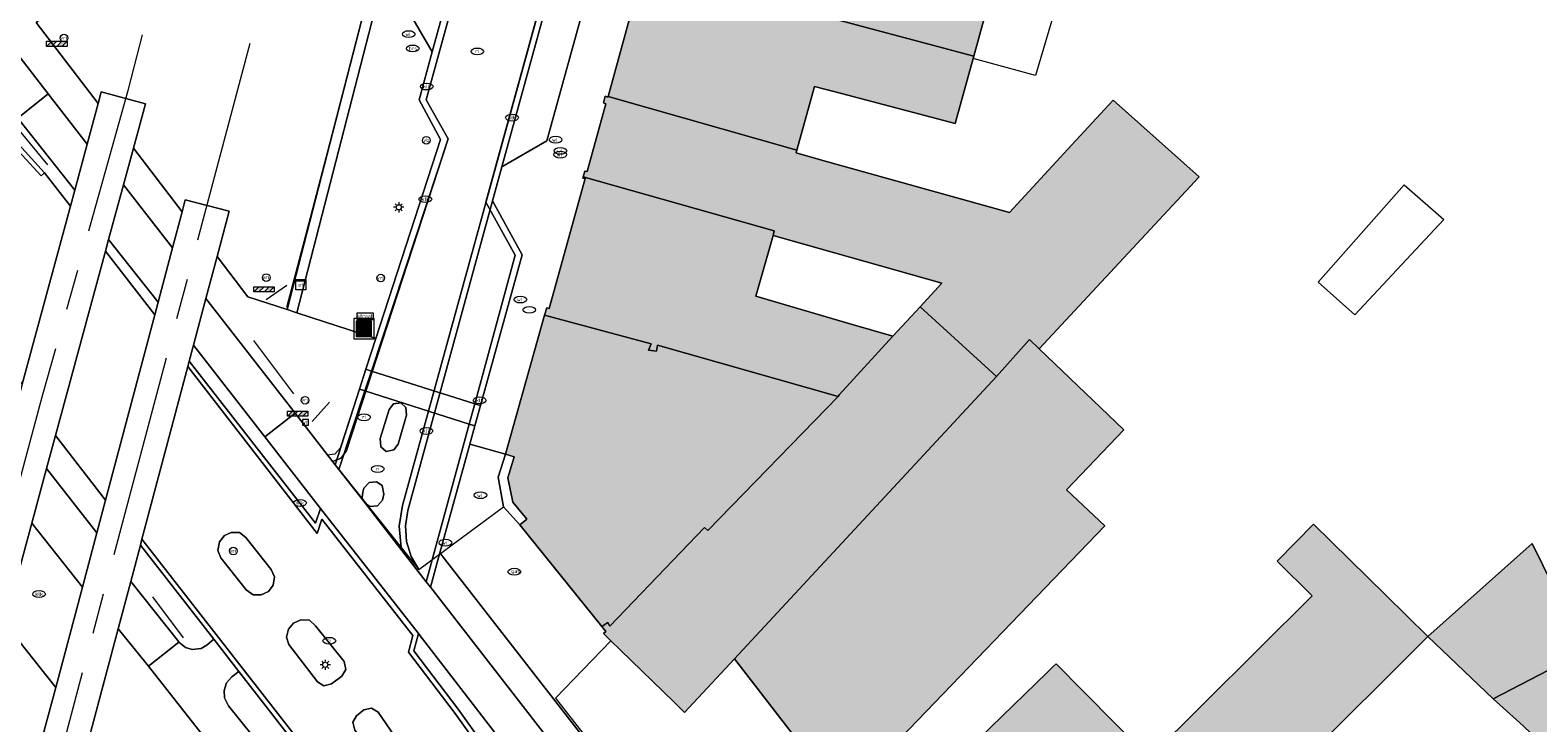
# Model space of a CAD drawing. Header units: metres. Extents: x 196496 to 197479, y 355139 to 356324.
# Tile 46 of 144: x 197231 to 197305, y 355363 to 355397. Entities that reach past the tile are written whole.
import ezdxf
from ezdxf.enums import TextEntityAlignment as Align

# ---------------------------------------------------------------- set-up
doc = ezdxf.new("R2010")
doc.units = ezdxf.units.M
doc.linetypes.add('AM-AS-SO', pattern=[16, 10, -2, 2, -2])
doc.layers.get('0').update_dxf_attribs({"color": 252, "lineweight": 18})
for name, color, linetype, lineweight in [('B-WE-AM-AS_SPOOR_TREIN-G', 252, 'AM-AS-SO', 18), ('B-WE-GR-BEPLANTING_CULTUUR_HEESTERS-GV', 252, 'Continuous', 18), ('B-WE-IE-MEUBILAIR-S', 252, 'Continuous', 18), ('B-WE-IE-MEUBILAIR_WEGMEUBILAIR-S', 252, 'Continuous', 18), ('B-WE-IE-MEUBILAIR_WEGMEUBILAIR_AFVALBAK-S', 252, 'Continuous', 18), ('B-WE-IE-TERREINAFSCHEIDING_KUNSTMATIG_HEKWERK-G', 252, 'IE-TERREINAFSCHEIDING-KUNSTMATIG', 18), ('B-WE-OG-BEBOUWING-GV', 252, 'Continuous', 18), ('B-WE-OG-TERREIN_ERF-GV', 252, 'Continuous', 18), ('B-WE-RI-HWA_GOOT_MOLGOOT-G', 252, 'Continuous', 18), ('B-WE-VH-GESLOTENVERHARDING-GV', 252, 'Continuous', 18), ('B-WE-VH-GESLOTENVERHARDING_ASFALT-GV', 252, 'Continuous', 18), ('B-WE-VH-GESLOTENVERHARDING_BETON-GV', 252, 'Continuous', 18), ('B-WE-VH-GOOT-G', 252, 'Continuous', 18), ('B-WE-VH-HALFVERHARDING-GV', 252, 'Continuous', 18), ('B-WE-VH-OPENVERHARDING_BETONELEMENT-GV', 252, 'Continuous', 18), ('B-WE-VH-OPENVERHARDING_BETONSTRAATSTEEN-GV', 252, 'Continuous', 18), ('B-WE-VH-OPENVERHARDING_STRAATBAKSTEEN-GV', 252, 'Continuous', 18), ('B-WE-VH-OPENVERHARDING_TEGEL-GV', 252, 'Continuous', 18), ('B-WE-VH-VERHARDING_BETONSTRAATSTEEN-GV', 252, 'Continuous', 18), ('B-WE-VH-VERHARDING_TEGEL-GV', 252, 'Continuous', 18)]:
    doc.layers.add(name, color=color, linetype=linetype, lineweight=lineweight)
doc.layers.add('X-XX-AL-PRESENTATIE_GEBOUW3-V', color=7, linetype='Continuous', lineweight=18, true_color=0xf0f0f0)
doc.styles.add('NLCS-ISO', font='NLCS-ISO.ttf')
doc.linetypes.add('IE-TERREINAFSCHEIDING-KUNSTMATIG', pattern='A,4,[82,NLCS.SHX,S=0.75,R=90,X=0,Y=0],4,-2', length=10)

# ---------------------------------------------------------------- blocks, each defined once
blk = doc.blocks.new('SIE-WEG_AFVALBAK-SO')
at = {"linetype": 'ByBlock', "lineweight": 18}
h = blk.add_hatch(color=0, dxfattribs=at)
h.dxf.hatch_style = 1
h.paths.add_polyline_path([(-1.5, -1.5), (1.5, -1.5), (1.5, 1.5), (-1.5, 1.5)])
at = {"color": 0, "linetype": 'ByBlock', "lineweight": 18}
for points in [[(-2, -2), (2, -2), (2, 2), (-2, 2)], [(-1.5, -1.5), (1.5, -1.5), (1.5, 1.5), (-1.5, 1.5)]]:
    blk.add_lwpolyline(points, close=True, dxfattribs=at)
blk = doc.blocks.new('SIE-MEUBILAIR_BORD_STRAATNAAM-SO')
blk.add_lwpolyline([(-1.62, -0.62), (1.62, -0.62), (1.62, 0.62), (-1.62, 0.62)], close=True)
at = {"style": 'NLCS-ISO'}
blk.add_text('straat', height=0.75, dxfattribs=at).set_placement((0, 0.08), align=Align.MIDDLE_CENTER)
blk = doc.blocks.new('SIE-MEUBILAIR_BORD_WAARSCHUWINGSHEK-SO')
blk.add_lwpolyline([(-0.5625, -0.5625), (0.5625, -0.5625), (0.5625, 0.5625), (-0.5625, 0.5625)], close=True)
at = {"style": 'NLCS-ISO'}
blk.add_text('wh', height=0.7, dxfattribs=at).set_placement((0, 0), align=Align.MIDDLE_CENTER)
blk = doc.blocks.new('SIE-MEUBILAIR_KAST_ELEKTRA-SO')
for points in [[(-1, 1), (1, 1), (1, 0.84), (-1, 0.84)], [(-1, 0.76), (1, 0.76), (1, -1), (-1, -1)]]:
    blk.add_lwpolyline(points, close=True)
at = {"style": 'NLCS-ISO'}
blk.add_text('et', height=0.75, dxfattribs=at).set_placement((0, 0), align=Align.MIDDLE_CENTER)
blk = doc.blocks.new('SIE-MEUBILAIR_PAAL_VRI-SO')
blk.add_circle((0, 0), 0.75)
at = {"style": 'NLCS-ISO'}
blk.add_text('vri', height=0.75, dxfattribs=at).set_placement((-0.08, 0.07), align=Align.MIDDLE_CENTER)
blk = doc.blocks.new('SIE-MEUBILAIR_PAAL_VERKEERSBORD-SO')
blk.add_circle((0, 0), 0.75)
at = {"style": 'NLCS-ISO'}
blk.add_text('vb', height=0.75, dxfattribs=at).set_placement((0, 0.07), align=Align.MIDDLE_CENTER)
blk = doc.blocks.new('SIE-MEUBILAIR_PAAL_LICHTMAST-SO')
for points in [[(-0.62, 0), (-1, 0)], [(-0.71, 0.71), (-0.44, 0.44)], [(0, 1), (0, 0.62)], [(0.44, 0.44), (0.71, 0.71)], [(1, 0), (0.62, 0)], [(-0.71, -0.71), (-0.44, -0.44)], [(0, -0.62), (0, -1)], [(0.44, -0.44), (0.71, -0.71)]]:
    blk.add_lwpolyline(points)
blk.add_circle((0, 0), 0.5)
blk = doc.blocks.new('SIE-MEUBILAIR_PUT_KOLK-SO')
blk.add_ellipse((0, 0), major_axis=(1.25, 0), ratio=0.54)
at = {"style": 'NLCS-ISO'}
blk.add_text('klk', height=0.75, dxfattribs=at).set_placement((0.03, 0), align=Align.MIDDLE_CENTER)
blk = doc.blocks.new('SIE-MEUBILAIR_PUT_WATERLEIDINGPUT-SO')
blk.add_ellipse((0, 0), major_axis=(1.25, 0), ratio=0.54)
at = {"style": 'NLCS-ISO'}
blk.add_text('wl', height=0.75, dxfattribs=at).set_placement((-0.14, 0), align=Align.MIDDLE_CENTER)
blk = doc.blocks.new('SIE-MEUBILAIR_PUT_BRANDSTOFPUT-SO')
blk.add_ellipse((0, 0), major_axis=(1.25, 0), ratio=0.54)
at = {"style": 'NLCS-ISO'}
blk.add_text('brs', height=0.75, dxfattribs=at).set_placement((0.03, 0), align=Align.MIDDLE_CENTER)
blk = doc.blocks.new('SIE-MEUBILAIR_PUT_RIOOLPUT-SO')
blk.add_ellipse((0, 0), major_axis=(1.25, 0), ratio=0.54)
at = {"style": 'NLCS-ISO'}
blk.add_text('ri', height=0.75, dxfattribs=at).set_placement((-0.04, 0.07), align=Align.MIDDLE_CENTER)
blk = doc.blocks.new('SIE-MEUBILAIR_PUT_GASPUT-SO')
blk.add_ellipse((0, 0), major_axis=(1.25, 0), ratio=0.54)
at = {"style": 'NLCS-ISO'}
blk.add_text('gas ', height=0.75, dxfattribs=at).set_placement((0.53, 0.16), align=Align.MIDDLE_CENTER)
blk = doc.blocks.new('SIE-MEUBILAIR_PUT-SO')
blk.add_ellipse((0, 0), major_axis=(1.25, 0), ratio=0.54)
blk = doc.blocks.new('SIE-WEG_SLAGBOOM-SO')
at = {"linetype": 'ByBlock', "lineweight": 18}
h = blk.add_hatch(color=0, dxfattribs=at)
h.dxf.hatch_style = 1
h.paths.add_polyline_path([(0, 0.5), (-1, 0.5), (-2, -0.5), (-1, -0.5)])
h.paths.add_polyline_path([(2, 0.5), (1, 0.5), (0, -0.5), (1, -0.5)])
at = {"color": 0, "linetype": 'ByBlock', "lineweight": 18}
blk.add_lwpolyline([(-2, 0.5), (2, 0.5), (2, -0.5), (-2, -0.5)], close=True, dxfattribs=at)
for points in [[(-2, -0.5), (-1, 0.5)], [(-1, -0.5), (0, 0.5)], [(0, -0.5), (1, 0.5)], [(1, -0.5), (2, 0.5)]]:
    blk.add_lwpolyline(points, dxfattribs=at)

msp = doc.modelspace()

# ---------------------------------------------------------------- hatches: boundary and pattern name
at = {"layer": 'X-XX-AL-PRESENTATIE_GEBOUW3-V'}
for points in [[(197262.94, 355405.943), (197261.702, 355401.419), (197261.359, 355400.168), (197277.591, 355395.826), (197279.084, 355401.272)], [(197261.359, 355400.168), (197261.347, 355400.126), (197259.628, 355393.845), (197268.898, 355391.205), (197269.769, 355394.333), (197271.086, 355393.984), (197276.675, 355392.505), (197277.557, 355395.702), (197277.591, 355395.826)], [(197267.724, 355387.003), (197276.019, 355384.662), (197274.947, 355383.497), (197278.704, 355380.069), (197280.319, 355381.888), (197280.794, 355381.434), (197288.658, 355389.894), (197284.433, 355393.66), (197284.011, 355393.201), (197282.214, 355391.248), (197279.349, 355388.134), (197270.172, 355390.7), (197268.86, 355391.067), (197268.898, 355391.205), (197259.628, 355393.845), (197259.618, 355393.807), (197259.484, 355393.847), (197259.39, 355393.519), (197259.517, 355393.481), (197258.594, 355390.151), (197258.471, 355390.166), (197258.395, 355389.896), (197267.789, 355387.232)], [(197258.395, 355389.896), (197258.377, 355389.83), (197258.492, 355389.8), (197256.725, 355383.426), (197256.605, 355383.457), (197256.504, 355383.098), (197261.739, 355381.688), (197261.606, 355381.375), (197262.004, 355381.324), (197262.048, 355381.611), (197270.928, 355379.098), (197270.97, 355379.175), (197273.616, 355382.051), (197271.442, 355382.685), (197266.886, 355384.029), (197267.724, 355387.003), (197267.789, 355387.232)], [(197274.947, 355383.497), (197273.616, 355382.051), (197270.97, 355379.175), (197270.928, 355379.098), (197264.523, 355372.512), (197264.361, 355372.658), (197259.708, 355367.808), (197259.605, 355367.981), (197259.313, 355367.792), (197259.508, 355367.551), (197259.392, 355367.443), (197259.762, 355367.083), (197260.227, 355366.631), (197262.846, 355364.083), (197263.373, 355363.57), (197265.834, 355366.197), (197278.704, 355380.069)], [(197259.313, 355367.792), (197259.605, 355367.981), (197259.708, 355367.808), (197264.361, 355372.658), (197264.523, 355372.512), (197270.928, 355379.098), (197262.048, 355381.611), (197262.004, 355381.324), (197261.606, 355381.375), (197261.739, 355381.688), (197256.504, 355383.098), (197254.581, 355376.263), (197255.014, 355376.134), (197254.697, 355375.097), (197254.949, 355373.896), (197255.632, 355373.06), (197255.288, 355372.779)], [(197280.794, 355381.434), (197280.319, 355381.888), (197278.704, 355380.069), (197265.834, 355366.197), (197271.214, 355359.22), (197273.091, 355360.667), (197272.74, 355361.012), (197284.03, 355372.742), (197282.14, 355374.499), (197284.963, 355377.458)], [(197281.199, 355365.535), (197278.432, 355362.843), (197274.842, 355359.349), (197283.144, 355350.729), (197287.716, 355355.137), (197291.687, 355359.102), (197293.68, 355361.092), (197299.893, 355367.296), (197297.832, 355369.325), (197294.277, 355372.823), (197292.488, 355371.006), (197294.22, 355369.301), (197286.21, 355361.331), (197282.954, 355364.621), (197281.631, 355365.958), (197281.487, 355365.816)], [(197305.033, 355371.863), (197299.893, 355367.296), (197303.104, 355364.237), (197307.629, 355366.574)], [(197304.584, 355362.909), (197305.731, 355361.807), (197309.166, 355363.442), (197307.629, 355366.574), (197303.104, 355364.237)]]:
    msp.add_hatch(color=256, dxfattribs=at).paths.add_polyline_path(points)

# ---------------------------------------------------------------- linework, layer by layer
at = {"layer": 'B-WE-AM-AS_SPOOR_TREIN-G', "flags": 128}
for points in [[(197213.19, 355310.015), (197215.632, 355318.997), (197219.805, 355334.717), (197223.141, 355346.692), (197231.81, 355379.071), (197236.061, 355394.199), (197238.595, 355404.004)], [(197218.757, 355309.516), (197232.71, 355361.424), (197243.682, 355402.626)]]:
    msp.add_lwpolyline(points, dxfattribs=at)
at = {"layer": 'B-WE-GR-BEPLANTING_CULTUUR_HEESTERS-GV'}
msp.add_lwpolyline([(197279.255, 355514.834), (197277.669, 355508.488), (197276.84, 355506.51), (197273.985, 355495.916), (197267.143, 355471.224), (197253.603, 355420.903), (197248.472, 355401.329), (197243.855, 355383.364), (197244.332, 355383.209), (197248.956, 355401.205), (197254.087, 355420.776), (197267.626, 355471.094), (197274.467, 355495.782), (197277.323, 355506.38), (197278.13, 355508.295), (197279.74, 355514.713), (197280.523, 355517.843), (197282.408, 355523.521), (197285.167, 355528.192), (197288.874, 355532.885), (197291.383, 355536.067)], dxfattribs=at)
at = {"layer": 'B-WE-GR-BEPLANTING_CULTUUR_HEESTERS-GV', "flags": 128}
for points in [[(197267.143, 355471.224), (197253.603, 355420.903), (197248.472, 355401.329), (197243.855, 355383.363), (197244.331, 355383.207), (197248.956, 355401.205), (197254.087, 355420.776), (197267.626, 355471.094)], [(197248.956, 355401.205), (197244.331, 355383.207), (197248.208, 355381.939), (197251.392, 355391.725), (197250.332, 355393.668), (197250.985, 355396.04), (197249.708, 355398.232)], [(197248.956, 355401.205), (197244.332, 355383.209), (197248.21, 355381.947), (197251.392, 355391.725), (197250.332, 355393.668), (197250.985, 355396.04), (197249.708, 355398.232)]]:
    msp.add_lwpolyline(points, dxfattribs=at)
at = {"layer": 'B-WE-IE-TERREINAFSCHEIDING_KUNSTMATIG_HEKWERK-G', "flags": 128}
for points in [[(197243.835, 355383.481), (197244.993, 355387.899), (197246.164, 355392.346), (197248.472, 355401.329)], [(197232.086, 355390.473), (197230.159, 355392.829)], [(197242.82, 355383.86), (197243.83, 355384.562)], [(197242.194, 355381.838), (197244.172, 355379.225)], [(197245.925, 355378.807), (197245.074, 355377.865)], [(197238.765, 355367.232), (197237.256, 355369.245)]]:
    msp.add_lwpolyline(points, dxfattribs=at)
at = {"layer": 'B-WE-OG-BEBOUWING-GV', "flags": 128}
for points in [[(197262.94, 355405.943), (197261.702, 355401.419), (197261.359, 355400.168), (197277.591, 355395.826), (197279.084, 355401.272)], [(197261.359, 355400.168), (197261.347, 355400.126), (197259.628, 355393.845), (197268.898, 355391.205), (197269.769, 355394.333), (197271.086, 355393.984), (197276.675, 355392.505), (197277.557, 355395.702), (197277.591, 355395.826)], [(197267.724, 355387.003), (197276.019, 355384.662), (197274.947, 355383.497), (197278.704, 355380.069), (197280.319, 355381.888), (197280.794, 355381.434), (197288.658, 355389.894), (197284.433, 355393.66), (197284.011, 355393.201), (197282.214, 355391.248), (197279.349, 355388.134), (197270.172, 355390.7), (197268.86, 355391.067), (197268.898, 355391.205), (197259.628, 355393.845), (197259.618, 355393.807), (197259.484, 355393.847), (197259.39, 355393.519), (197259.517, 355393.481), (197258.594, 355390.151), (197258.471, 355390.166), (197258.395, 355389.896), (197267.789, 355387.232)], [(197258.395, 355389.896), (197258.377, 355389.83), (197258.492, 355389.8), (197256.725, 355383.426), (197256.605, 355383.457), (197256.504, 355383.098), (197261.739, 355381.688), (197261.606, 355381.375), (197262.004, 355381.324), (197262.048, 355381.611), (197270.928, 355379.098), (197270.97, 355379.175), (197273.616, 355382.051), (197271.442, 355382.685), (197266.886, 355384.029), (197267.724, 355387.003), (197267.789, 355387.232)], [(197274.947, 355383.497), (197273.616, 355382.051), (197270.97, 355379.175), (197270.928, 355379.098), (197264.523, 355372.512), (197264.361, 355372.658), (197259.708, 355367.808), (197259.605, 355367.981), (197259.313, 355367.792), (197259.508, 355367.551), (197259.392, 355367.443), (197259.762, 355367.083), (197260.227, 355366.631), (197262.846, 355364.083), (197263.373, 355363.57), (197265.834, 355366.197), (197278.704, 355380.069)], [(197259.313, 355367.792), (197259.605, 355367.981), (197259.708, 355367.808), (197264.361, 355372.658), (197264.523, 355372.512), (197270.928, 355379.098), (197262.048, 355381.611), (197262.004, 355381.324), (197261.606, 355381.375), (197261.739, 355381.688), (197256.504, 355383.098), (197254.581, 355376.263), (197255.014, 355376.134), (197254.697, 355375.097), (197254.949, 355373.896), (197255.632, 355373.06), (197255.288, 355372.779)], [(197280.794, 355381.434), (197280.319, 355381.888), (197278.704, 355380.069), (197265.834, 355366.197), (197271.214, 355359.22), (197273.091, 355360.667), (197272.74, 355361.012), (197284.03, 355372.742), (197282.14, 355374.499), (197284.963, 355377.458)], [(197281.199, 355365.535), (197278.432, 355362.843), (197274.842, 355359.349), (197283.144, 355350.729), (197287.716, 355355.137), (197291.687, 355359.102), (197293.68, 355361.092), (197299.893, 355367.296), (197297.832, 355369.325), (197294.277, 355372.823), (197292.488, 355371.006), (197294.22, 355369.301), (197286.21, 355361.331), (197282.954, 355364.621), (197281.631, 355365.958), (197281.487, 355365.816)], [(197305.033, 355371.863), (197299.893, 355367.296), (197303.104, 355364.237), (197307.629, 355366.574)], [(197304.584, 355362.909), (197305.731, 355361.807), (197309.166, 355363.442), (197307.629, 355366.574), (197303.104, 355364.237)]]:
    msp.add_lwpolyline(points, close=True, dxfattribs=at)
at = {"layer": 'B-WE-OG-TERREIN_ERF-GV'}
for points in [[(197279.084, 355401.272), (197277.591, 355395.826), (197277.557, 355395.702), (197276.675, 355392.505), (197271.086, 355393.984), (197269.769, 355394.333), (197268.898, 355391.205), (197268.86, 355391.067), (197270.172, 355390.7), (197279.349, 355388.134), (197282.214, 355391.248), (197284.011, 355393.201), (197284.433, 355393.66), (197288.658, 355389.894), (197280.794, 355381.434), (197284.963, 355377.458), (197282.14, 355374.499), (197284.03, 355372.742), (197272.74, 355361.012)], [(197271.214, 355359.22), (197265.834, 355366.197), (197263.373, 355363.57), (197262.846, 355364.083), (197260.227, 355366.631), (197259.762, 355367.083), (197259.392, 355367.443), (197259.508, 355367.551), (197259.313, 355367.792), (197255.288, 355372.779), (197254.475, 355373.672), (197254.213, 355375.133), (197254.581, 355376.263), (197252.834, 355376.755), (197251.361, 355371.407), (197259.753, 355360.616)], [(197278.432, 355362.843), (197281.199, 355365.535), (197281.487, 355365.816), (197281.631, 355365.958), (197282.954, 355364.621), (197286.21, 355361.331), (197294.22, 355369.301), (197292.488, 355371.006), (197294.277, 355372.823), (197297.832, 355369.325), (197299.893, 355367.296), (197305.033, 355371.863), (197307.629, 355366.574), (197309.166, 355363.442), (197305.731, 355361.807)]]:
    msp.add_lwpolyline(points, dxfattribs=at)
at = {"layer": 'B-WE-OG-TERREIN_ERF-GV', "flags": 128}
for points in [[(197282.241, 355400.359), (197280.629, 355394.875), (197277.557, 355395.702), (197276.675, 355392.505), (197271.086, 355393.984), (197269.769, 355394.333), (197268.898, 355391.205), (197268.86, 355391.067), (197270.172, 355390.7), (197279.349, 355388.134), (197282.214, 355391.248), (197284.011, 355393.201), (197284.433, 355393.66), (197288.658, 355389.894), (197280.794, 355381.434), (197284.963, 355377.458), (197282.14, 355374.499), (197284.03, 355372.742), (197272.74, 355361.012)], [(197278.432, 355362.843), (197281.199, 355365.535), (197281.487, 355365.816), (197281.631, 355365.958), (197282.954, 355364.621), (197286.21, 355361.331), (197294.22, 355369.301), (197292.488, 355371.006), (197294.277, 355372.823), (197297.832, 355369.325), (197299.893, 355367.296), (197305.033, 355371.863), (197307.629, 355366.574), (197309.166, 355363.442), (197305.731, 355361.807)], [(197271.214, 355359.22), (197265.834, 355366.197), (197263.373, 355363.57), (197262.846, 355364.083), (197260.227, 355366.631), (197259.762, 355367.083), (197257.038, 355364.261), (197259.831, 355360.672)], [(197304.584, 355362.909), (197303.104, 355364.237), (197299.893, 355367.296), (197293.68, 355361.092)]]:
    msp.add_lwpolyline(points, dxfattribs=at)
for points in [[(197296.313, 355383.115), (197294.506, 355384.707), (197298.734, 355389.503), (197300.68, 355387.787)], [(197274.947, 355383.497), (197276.019, 355384.662), (197267.724, 355387.003), (197266.886, 355384.029), (197271.442, 355382.685), (197273.616, 355382.051)]]:
    msp.add_lwpolyline(points, close=True, dxfattribs=at)
at = {"layer": 'B-WE-RI-HWA_GOOT_MOLGOOT-G', "flags": 128}
for points in [[(197298.035, 355531.959), (197294.723, 355527.446), (197292.573, 355524.22), (197290.718, 355520.797), (197289.184, 355517.219), (197287.986, 355513.532), (197253.621, 355388.648)], [(197289.282, 355530.258), (197288.015, 355527.563), (197287.464, 355526.18), (197286.934, 355524.789), (197286.59, 355523.827), (197286.272, 355522.857), (197285.976, 355521.88), (197285.696, 355520.898), (197250.683, 355393.673), (197251.756, 355391.752)]]:
    msp.add_lwpolyline(points, dxfattribs=at)
at = {"layer": 'B-WE-VH-GESLOTENVERHARDING-GV', "flags": 128}
for points in [[(197230.748, 355379.394), (197230.279, 355377.666), (197229.655, 355375.362), (197228.252, 355370.184), (197227.651, 355367.967), (197229.816, 355367.375), (197229.974, 355367.957), (197231.305, 355372.87), (197232.031, 355375.552), (197232.469, 355377.17), (197234.923, 355386.229), (197235.081, 355386.812), (197235.808, 355389.495), (197236.295, 355391.291), (197236.887, 355393.476), (197234.722, 355394.061), (197234.567, 355393.488), (197234.025, 355391.489), (197233.413, 355389.231), (197233.199, 355388.44), (197230.832, 355379.707)], [(197236.643, 355371.795), (197236.72, 355372.085), (197238.973, 355380.565), (197239.045, 355380.838), (197239.251, 355381.613), (197239.86, 355383.907), (197240.411, 355385.979), (197241.001, 355388.202), (197238.846, 355388.752), (197238.693, 355388.177), (197238.22, 355386.397), (197237.512, 355383.729), (197237.345, 355383.102), (197234.928, 355374.005), (197234.5, 355372.393), (197233.789, 355369.716), (197232.48, 355364.789), (197231.903, 355362.618), (197234.058, 355362.06), (197234.208, 355362.624), (197235.551, 355367.683), (197236.167, 355370.002)]]:
    msp.add_lwpolyline(points, close=True, dxfattribs=at)
at = {"layer": 'B-WE-VH-GESLOTENVERHARDING_ASFALT-GV', "flags": 128}
for points in [[(197230.614, 355392.777), (197232.113, 355393.966), (197222.442, 355406.498)], [(197265.26, 355351.207), (197250.907, 355369.703), (197250.896, 355369.718), (197250.682, 355369.993), (197247.698, 355373.829), (197247.596, 355373.96), (197246.399, 355375.499), (197246.21, 355375.742), (197244.241, 355378.274), (197242.749, 355377.119), (197245.494, 355373.591), (197250.311, 355367.446), (197250.345, 355367.402), (197255.199, 355361.097)], [(197242.781, 355361.629), (197240.968, 355363.895), (197240.78, 355364.292), (197240.758, 355364.646), (197240.871, 355365.022), (197241.134, 355365.319), (197241.483, 355365.574), (197240.246, 355367.164), (197239.928, 355366.889), (197239.633, 355366.715), (197239.19, 355366.657), (197238.85, 355366.764), (197238.525, 355367.024), (197237.037, 355365.845), (197240.58, 355361.34)]]:
    msp.add_lwpolyline(points, dxfattribs=at)
at = {"layer": 'B-WE-VH-GESLOTENVERHARDING_BETON-GV', "flags": 128}
for points in [[(197248.419, 355377.027), (197248.448, 355376.624), (197248.714, 355376.398), (197249.092, 355376.467), (197249.305, 355376.756), (197249.713, 355378.184), (197249.684, 355378.546), (197249.443, 355378.788), (197249.085, 355378.728), (197248.863, 355378.459)], [(197247.698, 355373.829), (197247.7, 355373.828), (197247.922, 355373.691), (197248.299, 355373.717), (197248.543, 355374.001), (197248.609, 355374.294), (197248.523, 355374.713), (197248.247, 355374.906), (197247.889, 355374.873), (197247.626, 355374.582), (197247.564, 355374.392), (197247.537, 355374.11), (197247.596, 355373.96)], [(197250.311, 355367.446), (197250.076, 355366.591), (197252.252, 355363.734), (197253.408, 355362.124), (197254.262, 355360.845), (197254.451, 355360.549), (197255.199, 355361.097), (197250.345, 355367.402)], [(197251.711, 355358.635), (197248.322, 355363.575), (197248, 355363.78), (197247.618, 355363.697), (197247.259, 355363.397), (197247.079, 355363.091), (197247.171, 355362.699), (197250.847, 355357.986), (197251.186, 355357.783), (197251.582, 355357.899), (197251.795, 355358.218)]]:
    msp.add_lwpolyline(points, close=True, dxfattribs=at)
at = {"layer": 'B-WE-VH-GOOT-G', "flags": 128}
for points in [[(197297.339, 355541.386), (197293.026, 355535.975), (197291.025, 355533.201), (197289.282, 355530.258), (197288.015, 355527.563), (197287.464, 355526.18), (197286.934, 355524.789), (197286.59, 355523.827), (197286.272, 355522.857), (197285.976, 355521.88), (197285.696, 355520.898), (197250.683, 355393.673), (197251.756, 355391.752), (197246.768, 355376.433), (197246.506, 355376.059), (197246.08, 355375.894)], [(197298.035, 355531.959), (197294.723, 355527.446), (197292.573, 355524.22), (197290.718, 355520.797), (197289.184, 355517.219), (197287.986, 355513.532), (197249.519, 355373.741), (197249.363, 355372.713), (197249.451, 355371.676)]]:
    msp.add_lwpolyline(points, dxfattribs=at)
at = {"layer": 'B-WE-VH-HALFVERHARDING-GV', "flags": 128}
msp.add_lwpolyline([(197248.472, 355401.329), (197235.118, 355404.945), (197233.561, 355399.278), (197232.613, 355398.327), (197231.52, 355397.479), (197234.567, 355393.488), (197234.722, 355394.061), (197236.887, 355393.476), (197236.295, 355391.291), (197238.693, 355388.177), (197238.846, 355388.752), (197241.001, 355388.202), (197240.411, 355385.979), (197241.925, 355383.992), (197243.855, 355383.364)], close=True, dxfattribs=at)
msp.add_lwpolyline([(197231.903, 355362.618), (197232.48, 355364.789), (197229.974, 355367.957), (197229.816, 355367.375), (197227.651, 355367.967), (197228.252, 355370.184), (197226.093, 355372.994), (197225.646, 355372.434), (197224.91, 355371.14), (197224.129, 355369.011), (197220.813, 355358.571)], dxfattribs=at)
at = {"layer": 'B-WE-VH-OPENVERHARDING_BETONELEMENT-GV', "flags": 128}
msp.add_lwpolyline([(197255.288, 355372.779), (197255.632, 355373.06), (197254.949, 355373.896), (197254.697, 355375.097), (197255.014, 355376.134), (197254.581, 355376.263), (197254.213, 355375.133), (197254.475, 355373.672)], close=True, dxfattribs=at)
at = {"layer": 'B-WE-VH-OPENVERHARDING_BETONSTRAATSTEEN-GV'}
msp.add_lwpolyline([(197258.177, 355422.159), (197256.36, 355415.559), (197254.394, 355408.421), (197253.523, 355405.258), (197250.985, 355396.04), (197250.332, 355393.668), (197251.392, 355391.725), (197248.21, 355381.947), (197247.721, 355380.43), (197247.996, 355380.343), (197251.756, 355391.752), (197250.683, 355393.673), (197285.696, 355520.898), (197285.976, 355521.88), (197286.272, 355522.857), (197286.59, 355523.827), (197286.934, 355524.789), (197287.464, 355526.18), (197288.015, 355527.563), (197289.282, 355530.258), (197291.025, 355533.201), (197293.026, 355535.975), (197293.099, 355536.067)], dxfattribs=at)
at = {"layer": 'B-WE-VH-OPENVERHARDING_BETONSTRAATSTEEN-GV', "flags": 128}
for points in [[(197293.099, 355536.067), (197293.026, 355535.975), (197291.025, 355533.201), (197289.282, 355530.258), (197288.015, 355527.563), (197287.464, 355526.18), (197286.934, 355524.789), (197286.59, 355523.827), (197286.272, 355522.857), (197285.976, 355521.88), (197285.696, 355520.898), (197250.683, 355393.673), (197251.756, 355391.752), (197247.996, 355380.343), (197253.069, 355378.737), (197255.06, 355386.033), (197253.621, 355388.648), (197287.986, 355513.532), (197289.184, 355517.219), (197290.718, 355520.797), (197292.573, 355524.22), (197294.723, 355527.446), (197298.035, 355531.959)], [(197287.986, 355513.532), (197253.621, 355388.648), (197255.06, 355386.033), (197253.069, 355378.737), (197253.355, 355378.646), (197255.396, 355386.058), (197253.945, 355388.713), (197254.402, 355390.381), (197256.551, 355398.187), (197258.135, 355403.936), (197259.688, 355409.58), (197261.268, 355415.316), (197262.838, 355421.019), (197264.416, 355426.75), (197266.096, 355432.85), (197270.395, 355448.319), (197271.746, 355453.36), (197273.488, 355459.69), (197275.074, 355465.449)], [(197218.107, 355404.742), (197228.183, 355393.818), (197230.83, 355390.948), (197231.764, 355389.935), (197231.924, 355390.083), (197228.576, 355393.767), (197224.493, 355398.185), (197217.25, 355406.066)]]:
    msp.add_lwpolyline(points, dxfattribs=at)
for points in [[(197256.551, 355398.187), (197254.402, 355390.381), (197256.619, 355391.663), (197258.284, 355397.71), (197259.868, 355403.459), (197261.422, 355409.102), (197263.002, 355414.839), (197264.572, 355420.541), (197266.151, 355426.273), (197267.575, 355431.444), (197267.531, 355431.826), (197267.235, 355432.072), (197266.447, 355432.322), (197266.178, 355432.524), (197266.096, 355432.85), (197264.416, 355426.75), (197262.838, 355421.019), (197261.268, 355415.316), (197259.688, 355409.58), (197258.135, 355403.936)], [(197251.273, 355404.003), (197249.708, 355398.232), (197250.985, 355396.04), (197253.523, 355405.258)], [(197233.413, 355389.231), (197234.025, 355391.489), (197232.113, 355393.966), (197230.614, 355392.777)], [(197235.081, 355386.812), (197237.512, 355383.729), (197238.22, 355386.397), (197235.808, 355389.495)], [(197239.86, 355383.907), (197239.251, 355381.613), (197242.749, 355377.119), (197244.241, 355378.274)], [(197232.031, 355375.552), (197231.305, 355372.87), (197233.789, 355369.716), (197234.5, 355372.393)], [(197241.828, 355372.17), (197241.508, 355372.404), (197241.099, 355372.417), (197240.773, 355372.258), (197240.533, 355371.95), (197240.444, 355371.52), (197240.601, 355371.172), (197241.84, 355369.589), (197242.176, 355369.352), (197242.579, 355369.342), (197242.935, 355369.509), (197243.165, 355369.819), (197243.238, 355370.231), (197243.072, 355370.588)], [(197238.525, 355367.024), (197238.536, 355367.033), (197236.167, 355370.002), (197235.551, 355367.683), (197237.037, 355365.845)], [(197246.661, 355366.07), (197245.238, 355367.83), (197244.944, 355368.095), (197244.53, 355368.111), (197244.166, 355367.955), (197243.916, 355367.656), (197243.814, 355367.269), (197243.941, 355366.904), (197245.336, 355365.071), (197245.65, 355364.873), (197246.026, 355364.967), (197246.532, 355365.349), (197246.734, 355365.679)]]:
    msp.add_lwpolyline(points, close=True, dxfattribs=at)
at = {"layer": 'B-WE-VH-OPENVERHARDING_STRAATBAKSTEEN-GV', "flags": 128}
for points in [[(197167.378, 355477.438), (197168.63, 355475.847), (197188.27, 355450.537), (197209.037, 355423.787), (197222.442, 355406.498), (197232.113, 355393.966), (197234.025, 355391.489), (197234.567, 355393.488), (197231.52, 355397.479), (197232.613, 355398.327)], [(197213.137, 355410.738), (197209.186, 355407.637), (197223.171, 355389.602), (197230.832, 355379.707), (197233.199, 355388.44), (197231.924, 355390.083), (197231.764, 355389.935), (197230.83, 355390.948), (197228.183, 355393.818), (197218.107, 355404.742)], [(197240.58, 355361.34), (197237.037, 355365.845), (197235.551, 355367.683), (197234.208, 355362.624)]]:
    msp.add_lwpolyline(points, dxfattribs=at)
for points in [[(197217.25, 355406.066), (197224.493, 355398.185), (197228.576, 355393.767), (197231.924, 355390.083), (197233.199, 355388.44), (197233.413, 355389.231), (197230.614, 355392.777), (197228.847, 355395.015), (197221.506, 355404.511), (197219.119, 355407.534), (197218.63, 355407.148)], [(197238.693, 355388.177), (197236.295, 355391.291), (197235.808, 355389.495), (197238.22, 355386.397)], [(197232.469, 355377.17), (197234.928, 355374.005), (197237.345, 355383.102), (197234.923, 355386.229)], [(197237.512, 355383.729), (197235.081, 355386.812), (197234.923, 355386.229), (197237.345, 355383.102)], [(197240.411, 355385.979), (197239.86, 355383.907), (197244.241, 355378.274), (197246.21, 355375.742), (197247.405, 355379.45), (197247.721, 355380.43), (197248.21, 355381.947), (197244.332, 355383.209), (197243.855, 355383.364), (197241.925, 355383.992)], [(197245.494, 355373.591), (197242.749, 355377.119), (197239.251, 355381.613), (197239.045, 355380.838), (197245.251, 355372.869)], [(197255.195, 355348.34), (197259.722, 355351.86), (197254.055, 355360.703), (197253.22, 355361.953), (197252.066, 355363.582), (197249.818, 355366.521), (197250.023, 355367.353), (197245.554, 355373.072), (197245.325, 355372.364), (197238.973, 355380.565), (197236.72, 355372.085), (197252.183, 355352.223)], [(197245.494, 355373.591), (197245.251, 355372.869), (197239.045, 355380.838), (197238.973, 355380.565), (197245.325, 355372.364), (197245.554, 355373.072), (197250.023, 355367.353), (197249.818, 355366.521), (197252.066, 355363.582), (197253.22, 355361.953), (197254.055, 355360.703), (197259.722, 355351.86), (197259.91, 355352.006), (197259.268, 355353.01), (197254.451, 355360.549), (197254.262, 355360.845), (197253.408, 355362.124), (197252.252, 355363.734), (197250.076, 355366.591), (197250.311, 355367.446)], [(197247.405, 355379.45), (197247.673, 355379.365), (197247.996, 355380.343), (197247.721, 355380.43)], [(197253.069, 355378.737), (197247.996, 355380.343), (197247.673, 355379.365), (197252.796, 355377.738)], [(197247.673, 355379.365), (197247.405, 355379.45), (197246.21, 355375.742), (197246.399, 355375.499)], [(197247.673, 355379.365), (197246.399, 355375.499), (197247.596, 355373.96), (197247.537, 355374.11), (197247.564, 355374.392), (197247.626, 355374.582), (197247.889, 355374.873), (197248.247, 355374.906), (197248.523, 355374.713), (197248.609, 355374.294), (197248.543, 355374.001), (197248.299, 355373.717), (197247.922, 355373.691), (197247.7, 355373.828), (197247.698, 355373.829), (197250.682, 355369.993), (197252.796, 355377.738)], [(197248.419, 355377.027), (197248.863, 355378.459), (197249.085, 355378.728), (197249.443, 355378.788), (197249.684, 355378.546), (197249.713, 355378.184), (197249.305, 355376.756), (197249.092, 355376.467), (197248.714, 355376.398), (197248.448, 355376.624)], [(197252.796, 355377.738), (197253.08, 355377.648), (197253.355, 355378.646), (197253.069, 355378.737)], [(197250.682, 355369.993), (197250.896, 355369.718), (197251.361, 355371.407), (197252.834, 355376.755), (197253.08, 355377.648), (197252.796, 355377.738)], [(197234.928, 355374.005), (197232.469, 355377.17), (197232.031, 355375.552), (197234.5, 355372.393)], [(197231.305, 355372.87), (197229.974, 355367.957), (197232.48, 355364.789), (197233.789, 355369.716)], [(197236.72, 355372.085), (197236.643, 355371.795), (197240.246, 355367.164), (197241.483, 355365.574), (197247.468, 355357.881), (197251.155, 355353.141), (197251.935, 355352.138), (197254.948, 355348.255), (197255, 355348.188), (197255.195, 355348.34), (197252.183, 355352.223)], [(197241.828, 355372.17), (197243.072, 355370.588), (197243.238, 355370.231), (197243.165, 355369.819), (197242.935, 355369.509), (197242.579, 355369.342), (197242.176, 355369.352), (197241.84, 355369.589), (197240.601, 355371.172), (197240.444, 355371.52), (197240.533, 355371.95), (197240.773, 355372.258), (197241.099, 355372.417), (197241.508, 355372.404)], [(197236.167, 355370.002), (197238.536, 355367.033), (197238.525, 355367.024), (197238.85, 355366.764), (197239.19, 355366.657), (197239.633, 355366.715), (197239.928, 355366.889), (197240.246, 355367.164), (197236.643, 355371.795)], [(197246.661, 355366.07), (197246.734, 355365.679), (197246.532, 355365.349), (197246.026, 355364.967), (197245.65, 355364.873), (197245.336, 355365.071), (197243.941, 355366.904), (197243.814, 355367.269), (197243.916, 355367.656), (197244.166, 355367.955), (197244.53, 355368.111), (197244.944, 355368.095), (197245.238, 355367.83)], [(197252.829, 355346.655), (197253.411, 355347.095), (197249.62, 355351.966), (197245.947, 355356.686), (197247.468, 355357.881), (197241.483, 355365.574), (197241.134, 355365.319), (197240.871, 355365.022), (197240.758, 355364.646), (197240.78, 355364.292), (197240.968, 355363.895), (197242.781, 355361.629), (197243.119, 355361.116), (197243.464, 355360.402), (197243.725, 355359.678), (197243.829, 355358.922), (197243.86, 355358.594), (197244.036, 355357.848), (197244.361, 355357.111), (197244.789, 355356.452), (197252.422, 355347.172)], [(197251.711, 355358.635), (197251.795, 355358.218), (197251.582, 355357.899), (197251.186, 355357.783), (197250.847, 355357.986), (197247.171, 355362.699), (197247.079, 355363.091), (197247.259, 355363.397), (197247.618, 355363.697), (197248, 355363.78), (197248.322, 355363.575)]]:
    msp.add_lwpolyline(points, close=True, dxfattribs=at)
at = {"layer": 'B-WE-VH-OPENVERHARDING_TEGEL-GV', "flags": 128}
for points in [[(197258.284, 355397.71), (197256.619, 355391.663), (197254.402, 355390.381), (197253.945, 355388.713), (197255.396, 355386.058), (197253.355, 355378.646), (197253.08, 355377.648), (197252.834, 355376.755), (197254.581, 355376.263), (197256.504, 355383.098), (197256.605, 355383.457), (197256.725, 355383.426), (197258.492, 355389.8), (197258.377, 355389.83), (197258.395, 355389.896), (197258.471, 355390.166), (197258.594, 355390.151), (197259.517, 355393.481), (197259.39, 355393.519), (197259.484, 355393.847), (197259.618, 355393.807), (197259.628, 355393.845), (197261.347, 355400.126)], [(197317.765, 355286.167), (197316.321, 355288.029), (197316.404, 355288.094), (197303.666, 355304.394), (197303.659, 355304.404), (197301.445, 355307.303), (197295.697, 355314.83), (197295.665, 355314.806), (197290.111, 355321.915), (197283.795, 355330.131), (197283.695, 355330.053), (197267.209, 355351.284), (197260.294, 355360.278), (197260.135, 355360.199), (197259.839, 355360.67), (197259.753, 355360.616), (197251.361, 355371.407)]]:
    msp.add_lwpolyline(points, dxfattribs=at)
at = {"layer": 'B-WE-VH-OPENVERHARDING_TEGEL-GV'}
msp.add_lwpolyline([(197251.361, 355371.407), (197250.896, 355369.718), (197250.907, 355369.703), (197265.26, 355351.207), (197273.878, 355340.098), (197287.369, 355322.704), (197304.525, 355300.579), (197317.765, 355283.465)], dxfattribs=at)
at = {"layer": 'B-WE-VH-VERHARDING_BETONSTRAATSTEEN-GV', "flags": 128}
for points in [[(197270.603, 355467.292), (197268.981, 355461.533), (197267.124, 355454.728), (197266.066, 355450.814), (197263.653, 355442.05), (197262.218, 355436.839), (197259.834, 355428.179), (197258.177, 355422.159), (197256.36, 355415.559), (197254.394, 355408.421), (197253.523, 355405.258), (197250.985, 355396.04), (197250.332, 355393.668), (197251.392, 355391.725), (197248.208, 355381.939), (197246.456, 355376.556), (197246.199, 355376.264), (197245.813, 355376.216), (197246.08, 355375.894), (197246.506, 355376.059), (197246.768, 355376.433), (197251.756, 355391.752), (197250.683, 355393.673), (197285.696, 355520.898)], [(197285.696, 355520.898), (197250.683, 355393.673), (197251.756, 355391.752), (197246.768, 355376.433), (197246.506, 355376.059), (197246.08, 355375.894), (197249.451, 355371.676), (197249.363, 355372.713), (197249.519, 355373.741), (197287.986, 355513.532)], [(197287.986, 355513.532), (197249.519, 355373.741), (197249.363, 355372.713), (197249.451, 355371.676), (197250.33, 355370.59), (197249.949, 355371.238), (197249.718, 355371.975), (197249.661, 355372.745), (197249.777, 355373.488), (197254.402, 355390.381), (197256.551, 355398.187), (197258.135, 355403.936), (197259.688, 355409.58), (197261.268, 355415.316), (197262.838, 355421.019), (197264.416, 355426.75), (197266.096, 355432.85), (197270.395, 355448.319), (197271.746, 355453.36), (197273.488, 355459.69), (197275.074, 355465.449)]]:
    msp.add_lwpolyline(points, dxfattribs=at)
at = {"layer": 'B-WE-VH-VERHARDING_TEGEL-GV', "flags": 128}
msp.add_lwpolyline([(197258.284, 355397.71), (197256.619, 355391.663), (197254.402, 355390.381), (197249.777, 355373.488), (197249.661, 355372.745), (197249.718, 355371.975), (197249.949, 355371.238), (197250.33, 355370.59), (197254.475, 355373.672), (197254.213, 355375.133), (197254.581, 355376.263), (197256.504, 355383.098), (197256.605, 355383.457), (197256.725, 355383.426), (197258.492, 355389.8), (197258.377, 355389.83), (197258.395, 355389.896), (197258.471, 355390.166), (197258.594, 355390.151), (197259.517, 355393.481), (197259.39, 355393.519), (197259.484, 355393.847), (197259.618, 355393.807), (197259.628, 355393.845), (197261.347, 355400.126)], dxfattribs=at)

# ---------------------------------------------------------------- block references
at = {"layer": 'B-WE-IE-MEUBILAIR-S', "xscale": 0.25, "yscale": 0.25, "zscale": 0.25}
for name, p in [('SIE-MEUBILAIR_PAAL_VRI-SO', (197232.889, 355396.711)), ('SIE-MEUBILAIR_PUT_WATERLEIDINGPUT-SO', (197249.829, 355396.903)), ('SIE-MEUBILAIR_PUT_BRANDSTOFPUT-SO', (197250.025, 355396.199)), ('SIE-MEUBILAIR_PUT_RIOOLPUT-SO', (197253.202, 355396.051)), ('SIE-MEUBILAIR_PUT_KOLK-SO', (197250.712, 355394.328)), ('SIE-MEUBILAIR_PUT_KOLK-SO', (197254.899, 355392.801)), ('SIE-MEUBILAIR_PAAL_VERKEERSBORD-SO', (197250.692, 355391.685)), ('SIE-MEUBILAIR_PUT_WATERLEIDINGPUT-SO', (197257.039, 355391.715)), ('SIE-MEUBILAIR_PUT_WATERLEIDINGPUT-SO', (197257.279, 355391.166)), ('SIE-MEUBILAIR_PUT_WATERLEIDINGPUT-SO', (197257.267, 355390.98)), ('SIE-MEUBILAIR_PAAL_LICHTMAST-SO', (197249.333, 355388.391)), ('SIE-MEUBILAIR_PUT_KOLK-SO', (197250.641, 355388.792)), ('SIE-MEUBILAIR_PAAL_VRI-SO', (197242.828, 355384.939)), ('SIE-MEUBILAIR_KAST_ELEKTRA-SO', (197244.522, 355384.59)), ('SIE-MEUBILAIR_PAAL_VRI-SO', (197248.45, 355384.912)), ('SIE-MEUBILAIR_PUT_WATERLEIDINGPUT-SO', (197255.313, 355383.859)), ('SIE-MEUBILAIR_BORD_STRAATNAAM-SO', (197247.683, 355383.03)), ('SIE-MEUBILAIR_PUT-SO', (197255.746, 355383.353)), ('SIE-MEUBILAIR_PAAL_VRI-SO', (197244.736, 355378.911)), ('SIE-MEUBILAIR_PUT_KOLK-SO', (197253.309, 355378.902)), ('SIE-MEUBILAIR_PUT_RIOOLPUT-SO', (197247.634, 355378.072)), ('SIE-MEUBILAIR_BORD_WAARSCHUWINGSHEK-SO', (197244.753, 355377.825)), ('SIE-MEUBILAIR_PUT_KOLK-SO', (197250.697, 355377.402)), ('SIE-MEUBILAIR_PUT_RIOOLPUT-SO', (197248.303, 355375.531)), ('SIE-MEUBILAIR_PUT_WATERLEIDINGPUT-SO', (197253.351, 355374.242)), ('SIE-MEUBILAIR_PUT_KOLK-SO', (197244.488, 355373.863)), ('SIE-MEUBILAIR_PUT_WATERLEIDINGPUT-SO', (197251.632, 355371.906)), ('SIE-MEUBILAIR_PAAL_VRI-SO', (197241.207, 355371.494)), ('SIE-MEUBILAIR_PUT_GASPUT-SO', (197255.014, 355370.48)), ('SIE-MEUBILAIR_PUT_KOLK-SO', (197231.661, 355369.384)), ('SIE-MEUBILAIR_PUT_RIOOLPUT-SO', (197245.926, 355367.087)), ('SIE-MEUBILAIR_PAAL_LICHTMAST-SO', (197245.726, 355365.908))]:
    msp.add_blockref(name, p, dxfattribs=at)
at = {"layer": 'B-WE-IE-MEUBILAIR_WEGMEUBILAIR-S', "xscale": 0.25, "yscale": 0.25, "zscale": 0.25}
for p in [(197232.536, 355396.424), (197242.718, 355384.363), (197244.373, 355378.244)]:
    msp.add_blockref('SIE-WEG_SLAGBOOM-SO', p, dxfattribs=at)
at = {"layer": 'B-WE-IE-MEUBILAIR_WEGMEUBILAIR_AFVALBAK-S', "xscale": 0.25, "yscale": 0.25, "zscale": 0.25}
msp.add_blockref('SIE-WEG_AFVALBAK-SO', (197247.624, 355382.421), dxfattribs=at)

doc.saveas('drawing.dxf')
